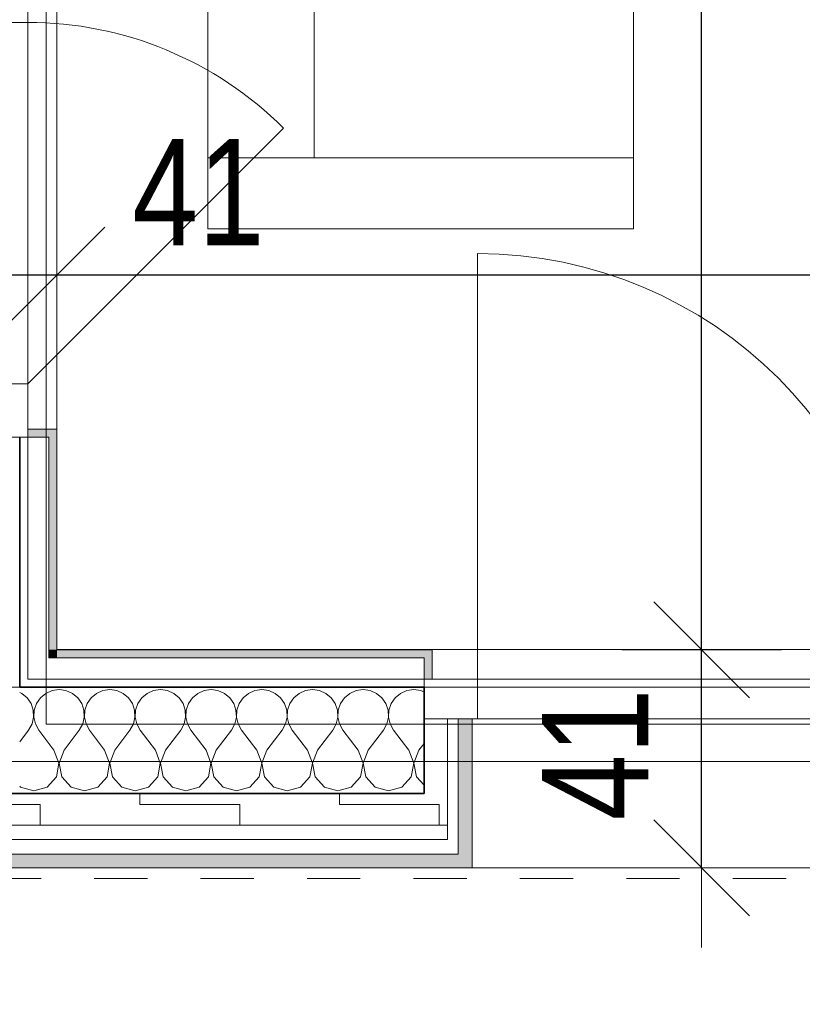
# Model space of a CAD drawing. Header units: centimetres. Extents: x -7.1 to 26.5, y -14.7 to 18.1.
# Tile 11 of 186: x 2.2 to 3.7, y -4.3 to -2.5. Entities that reach past the tile are written whole.
import ezdxf

# ---------------------------------------------------------------- set-up
doc = ezdxf.new("R2010")
doc.units = ezdxf.units.CM
doc.header["$LTSCALE"] = 10
doc.header["$PDMODE"] = 65
doc.linetypes.add('AUSGEZOGEN', pattern=[0])
doc.linetypes.add('STRICHLINIE_S4', pattern=[0.0055, 0.0035, -0.001, 0, -0.001])
for name, color, linetype in [('XR$1$010 Fenêtres', 7, 'Continuous'), ('XR$1$010 Murs extérieurs', 7, 'Continuous'), ('XR$1$010 Murs extérieurs – Lignes de séparation des couches', 7, 'Continuous'), ('XR$1$030 Chapes', 7, 'Continuous'), ('XR$1$065 Mobilier installé', 7, 'Continuous'), ('XR$1$080 Définition des locaux – Contour', 7, 'Continuous'), ('XR$2$105 Cotations100', 7, 'Continuous'), ('XR$3$010 Murs extérieurs – Hachures des composants', 7, 'Continuous'), ('XR$3$035 Dalles', 7, 'Continuous')]:
    doc.layers.add(name, color=color, linetype=linetype)
doc.styles.add('ARIAL', font='arial.ttf')
doc.dimstyles.new('DIMSTYLE_3', dxfattribs={"dimtxt": 0.2, "dimasz": 0.3, "dimexe": 0, "dimexo": 0, "dimgap": 0.1, "dimtad": 2, "dimrnd": 0.005, "dimzin": 4, "dimdsep": 46, "dimtxsty": 'ARIAL', "dimblk1": 'ALL_ML_STRICH', "dimblk2": 'ALL_ML_STRICH', "dimsah": 1, "dimcen": 0, "dimclrd": 7, "dimclre": 7, "dimclrt": 7, "dimadec": 0, "dimazin": 0, "dimtfac": 1, "dimtdec": 0, "dimtix": 1, "dimtmove": 2, "dimatfit": 3, "dimfxl": 0, "dimtzin": 0, "dimlwd": 0, "dimlwe": 18, "dimarcsym": 0})
doc.dimstyles.new('DIMSTYLE_7', dxfattribs={"dimtxt": 0.2, "dimasz": 0.3, "dimexe": 0, "dimexo": 0, "dimgap": 0.1, "dimtad": 2, "dimdec": 1, "dimlfac": 100, "dimrnd": 0.5, "dimzin": 4, "dimdsep": 46, "dimtxsty": 'ARIAL', "dimblk1": 'ALL_ML_STRICH', "dimblk2": 'ALL_ML_STRICH', "dimsah": 1, "dimcen": 0, "dimclrd": 7, "dimclre": 7, "dimclrt": 7, "dimadec": 0, "dimazin": 0, "dimtfac": 1, "dimtdec": 0, "dimtix": 1, "dimtmove": 2, "dimatfit": 3, "dimfxl": 0, "dimtvp": 1.2, "dimtzin": 0, "dimlwd": 0, "dimlwe": 18, "dimarcsym": 0})
pattern_1 = [(0, (1500, 1500), (750, 750), [750, -750]), (90, (1500, 1500), (-750, 750), [750, -750])]
pattern_2 = [(0, (0.375, 0.375), (0.1875, 0.1875), [0.1875, -0.1875]), (90, (0.375, 0.375), (-0.1875, 0.1875), [0.1875, -0.1875])]

# ---------------------------------------------------------------- blocks, each defined once
blk = doc.blocks.new('ALL_ML_STRICH')
at = {"color": 0, "linetype": 'ByBlock', "lineweight": -2}
for p, q in [((0, -0.5), (0, 0.5)), ((-0.3, -0.3), (0.3, 0.3)), ((-1, 0), (0.5, 0))]:
    blk.add_line(p, q, dxfattribs=at)
blk = doc.blocks.new('*D145')
at = {"layer": 'DEFPOINTS', "color": 7, "linetype": 'AUSGEZOGEN', "lineweight": 18, "transparency": 16777216}
for p in [(1.8718, -2.9416), (1.8718, -2.9416), (2.2818, -2.9416)]:
    blk.add_point(p, dxfattribs=at)
at = {"layer": 'XR$2$105 Cotations100', "color": 7, "linetype": 'AUSGEZOGEN', "lineweight": -2, "transparency": 16777216}
for p, q in [((1.8718, -2.9416), (1.8718, -2.9416)), ((1.8718, -2.9416), (2.2818, -2.9416)), ((2.2818, -2.9416), (2.2818, -2.9416))]:
    blk.add_line(p, q, dxfattribs=at)
at = {"layer": 'XR$2$105 Cotations100', "color": 7, "linetype": 'AUSGEZOGEN', "lineweight": 18, "transparency": 16777216, "xscale": 0.3, "yscale": 0.3, "zscale": 0.3, "rotation": 180}
blk.add_blockref('ALL_ML_STRICH', (1.8718, -2.9416), dxfattribs=at)
at = {"layer": 'XR$2$105 Cotations100', "color": 7, "linetype": 'AUSGEZOGEN', "lineweight": 18, "transparency": 16777216, "xscale": 0.3, "yscale": 0.3, "zscale": 0.3}
blk.add_blockref('ALL_ML_STRICH', (2.2818, -2.9416), dxfattribs=at)
at = {"layer": 'XR$2$105 Cotations100', "color": 7, "linetype": 'AUSGEZOGEN', "lineweight": 18, "transparency": 16777216, "insert": (2.5474, -2.7859), "char_height": 0.2, "width": 0.64, "attachment_point": 5, "style": 'ARIAL'}
blk.add_mtext('\\W0.80;\\A1;{\\A1;{41\\H0.132000;\\S^ ;}}', dxfattribs=at)
blk = doc.blocks.new('*D146')
at = {"layer": 'DEFPOINTS', "color": 7, "linetype": 'AUSGEZOGEN', "lineweight": 18, "transparency": 16777216}
for p in [(2.2818, -2.9416), (2.2818, -2.9416), (8.5618, -2.9416)]:
    blk.add_point(p, dxfattribs=at)
at = {"layer": 'XR$2$105 Cotations100', "color": 7, "linetype": 'AUSGEZOGEN', "lineweight": -2, "transparency": 16777216}
for p, q in [((2.2818, -2.9416), (2.2818, -2.9416)), ((2.2818, -2.9416), (8.5618, -2.9416)), ((8.5618, -2.9416), (8.5618, -2.9416))]:
    blk.add_line(p, q, dxfattribs=at)
at = {"layer": 'XR$2$105 Cotations100', "color": 7, "linetype": 'AUSGEZOGEN', "lineweight": 18, "transparency": 16777216, "xscale": 0.3, "yscale": 0.3, "zscale": 0.3, "rotation": 180}
blk.add_blockref('ALL_ML_STRICH', (2.2818, -2.9416), dxfattribs=at)
at = {"layer": 'XR$2$105 Cotations100', "color": 7, "linetype": 'AUSGEZOGEN', "lineweight": 18, "transparency": 16777216, "xscale": 0.3, "yscale": 0.3, "zscale": 0.3}
blk.add_blockref('ALL_ML_STRICH', (8.5618, -2.9416), dxfattribs=at)
at = {"layer": 'XR$2$105 Cotations100', "color": 7, "linetype": 'AUSGEZOGEN', "lineweight": 18, "transparency": 16777216, "insert": (5.4332, -2.7382), "char_height": 0.2, "width": 0.64, "attachment_point": 5, "style": 'ARIAL'}
blk.add_mtext('\\W0.80;\\A1;{\\A1;{6.28\\H0.132000;\\S^ ;}}', dxfattribs=at)
blk = doc.blocks.new('*D199')
at = {"layer": 'DEFPOINTS', "color": 7, "linetype": 'AUSGEZOGEN', "lineweight": 18, "transparency": 16777216}
for p in [(3.4932, -3.6465), (3.4932, -4.0565), (3.5582, -4.0565)]:
    blk.add_point(p, dxfattribs=at)
at = {"layer": 'XR$2$105 Cotations100', "color": 7, "linetype": 'AUSGEZOGEN', "lineweight": -2, "transparency": 16777216}
for p, q in [((3.4932, -3.6465), (3.4932, -3.6465)), ((3.4932, -4.0565), (3.4932, -3.6465)), ((3.4932, -4.0565), (3.4932, -4.0565))]:
    blk.add_line(p, q, dxfattribs=at)
at = {"layer": 'XR$2$105 Cotations100', "color": 7, "linetype": 'AUSGEZOGEN', "lineweight": 18, "transparency": 16777216, "xscale": 0.3, "yscale": 0.3, "zscale": 0.3}
for p, rotation in [((3.4932, -3.6465), 90), ((3.4932, -4.0565), 270)]:
    blk.add_blockref('ALL_ML_STRICH', p, dxfattribs=dict(at, rotation=rotation))
at = {"layer": 'XR$2$105 Cotations100', "color": 7, "linetype": 'AUSGEZOGEN', "lineweight": 18, "transparency": 16777216, "insert": (3.2932, -3.8433), "char_height": 0.2, "width": 0.64, "attachment_point": 5, "rotation": 90, "style": 'ARIAL'}
blk.add_mtext('\\W0.80;\\A1;{\\A1;{41\\H0.132000;\\S^ ;}}', dxfattribs=at)
blk = doc.blocks.new('*D200')
at = {"layer": 'DEFPOINTS', "color": 7, "linetype": 'AUSGEZOGEN', "lineweight": 18, "transparency": 16777216}
for p in [(3.4282, 3.5835), (3.4932, -3.6465), (3.4932, -3.6465)]:
    blk.add_point(p, dxfattribs=at)
at = {"layer": 'XR$2$105 Cotations100', "color": 7, "linetype": 'AUSGEZOGEN', "lineweight": -2, "transparency": 16777216}
for p, q in [((3.4932, 3.5835), (3.4932, 3.5835)), ((3.4932, -3.6465), (3.4932, 3.5835)), ((3.4932, -3.6465), (3.4932, -3.6465))]:
    blk.add_line(p, q, dxfattribs=at)
at = {"layer": 'XR$2$105 Cotations100', "color": 7, "linetype": 'AUSGEZOGEN', "lineweight": 18, "transparency": 16777216, "xscale": 0.3, "yscale": 0.3, "zscale": 0.3}
for p, rotation in [((3.4932, 3.5835), 90), ((3.4932, -3.6465), 270)]:
    blk.add_blockref('ALL_ML_STRICH', p, dxfattribs=dict(at, rotation=rotation))
at = {"layer": 'XR$2$105 Cotations100', "color": 7, "linetype": 'AUSGEZOGEN', "lineweight": 18, "transparency": 16777216, "insert": (3.2897, -0.0199), "char_height": 0.2, "width": 0.64, "attachment_point": 5, "rotation": 90, "style": 'ARIAL'}
blk.add_mtext('\\W0.80;\\A1;{\\A1;{7.23\\H0.132000;\\S^ ;}}', dxfattribs=at)
blk = doc.blocks.new('COMPLEXOBJECT_126')
at = {"layer": 'XR$3$010 Murs extérieurs – Hachures des composants', "color": 8, "linetype": 'AUSGEZOGEN', "lineweight": 13, "transparency": 33554687}
for p, q in [((2.2857, -3.7213), (2.2727, -3.7231)), ((2.2987, -3.7231), (2.2857, -3.7213)), ((2.381, -3.7213), (2.3679, -3.7231)), ((2.394, -3.7231), (2.381, -3.7213)), ((2.4762, -3.7213), (2.4632, -3.7231)), ((2.4892, -3.7231), (2.4762, -3.7213)), ((2.5714, -3.7213), (2.5584, -3.7231)), ((2.5844, -3.7231), (2.5714, -3.7213)), ((2.6667, -3.7213), (2.6537, -3.7231)), ((2.6797, -3.7231), (2.6667, -3.7213)), ((2.7619, -3.7213), (2.7489, -3.7231)), ((2.7749, -3.7231), (2.7619, -3.7213)), ((2.8571, -3.7213), (2.8441, -3.7231)), ((2.8702, -3.7231), (2.8571, -3.7213)), ((2.9524, -3.7213), (2.9394, -3.7231)), ((2.9654, -3.7231), (2.9524, -3.7213)), ((2.2155, -3.7284), (2.2118, -3.7267)), ((2.2256, -3.7368), (2.2155, -3.7284)), ((2.2331, -3.7476), (2.2256, -3.7368)), ((2.2506, -3.7368), (2.2431, -3.7476)), ((2.2607, -3.7284), (2.2506, -3.7368)), ((2.2727, -3.7231), (2.2607, -3.7284)), ((2.3107, -3.7284), (2.2987, -3.7231)), ((2.3209, -3.7368), (2.3107, -3.7284)), ((2.3283, -3.7476), (2.3209, -3.7368)), ((2.3458, -3.7368), (2.3384, -3.7476)), ((2.3559, -3.7284), (2.3458, -3.7368)), ((2.3679, -3.7231), (2.3559, -3.7284)), ((2.406, -3.7284), (2.394, -3.7231)), ((2.4161, -3.7368), (2.406, -3.7284)), ((2.4235, -3.7476), (2.4161, -3.7368)), ((2.441, -3.7368), (2.4336, -3.7476)), ((2.4512, -3.7284), (2.441, -3.7368)), ((2.4632, -3.7231), (2.4512, -3.7284)), ((2.5012, -3.7284), (2.4892, -3.7231)), ((2.5113, -3.7368), (2.5012, -3.7284)), ((2.5188, -3.7476), (2.5113, -3.7368)), ((2.5363, -3.7368), (2.5288, -3.7476)), ((2.5464, -3.7284), (2.5363, -3.7368)), ((2.5584, -3.7231), (2.5464, -3.7284)), ((2.5965, -3.7284), (2.5844, -3.7231)), ((2.6066, -3.7368), (2.5965, -3.7284)), ((2.614, -3.7476), (2.6066, -3.7368)), ((2.6315, -3.7368), (2.6241, -3.7476)), ((2.6416, -3.7284), (2.6315, -3.7368)), ((2.6537, -3.7231), (2.6416, -3.7284)), ((2.6917, -3.7284), (2.6797, -3.7231)), ((2.7018, -3.7368), (2.6917, -3.7284)), ((2.7093, -3.7476), (2.7018, -3.7368)), ((2.7268, -3.7368), (2.7193, -3.7476)), ((2.7369, -3.7284), (2.7268, -3.7368)), ((2.7489, -3.7231), (2.7369, -3.7284)), ((2.7869, -3.7284), (2.7749, -3.7231)), ((2.7971, -3.7368), (2.7869, -3.7284)), ((2.8045, -3.7476), (2.7971, -3.7368)), ((2.822, -3.7368), (2.8146, -3.7476)), ((2.8321, -3.7284), (2.822, -3.7368)), ((2.8441, -3.7231), (2.8321, -3.7284)), ((2.8822, -3.7284), (2.8702, -3.7231)), ((2.8923, -3.7368), (2.8822, -3.7284)), ((2.8997, -3.7476), (2.8923, -3.7368)), ((2.9172, -3.7368), (2.9098, -3.7476)), ((2.9273, -3.7284), (2.9172, -3.7368)), ((2.9394, -3.7231), (2.9273, -3.7284)), ((2.9718, -3.7259), (2.9654, -3.7231)), ((2.2373, -3.76), (2.2331, -3.7476)), ((2.2431, -3.7476), (2.2389, -3.76)), ((2.3325, -3.76), (2.3283, -3.7476)), ((2.3384, -3.7476), (2.3342, -3.76)), ((2.4277, -3.76), (2.4235, -3.7476)), ((2.4336, -3.7476), (2.4294, -3.76)), ((2.523, -3.76), (2.5188, -3.7476)), ((2.5288, -3.7476), (2.5246, -3.76)), ((2.6182, -3.76), (2.614, -3.7476)), ((2.6241, -3.7476), (2.6199, -3.76)), ((2.7135, -3.76), (2.7093, -3.7476)), ((2.7193, -3.7476), (2.7151, -3.76)), ((2.8087, -3.76), (2.8045, -3.7476)), ((2.8146, -3.7476), (2.8104, -3.76)), ((2.9039, -3.76), (2.8997, -3.7476)), ((2.9098, -3.7476), (2.9056, -3.76)), ((2.2349, -3.786), (2.2379, -3.7732)), ((2.2379, -3.7732), (2.2373, -3.76)), ((2.2389, -3.76), (2.2383, -3.7732)), ((2.2383, -3.7732), (2.2413, -3.786)), ((2.3302, -3.786), (2.3331, -3.7732)), ((2.3331, -3.7732), (2.3325, -3.76)), ((2.3342, -3.76), (2.3335, -3.7732)), ((2.3335, -3.7732), (2.3365, -3.786)), ((2.4254, -3.786), (2.4284, -3.7732)), ((2.4284, -3.7732), (2.4277, -3.76)), ((2.4294, -3.76), (2.4288, -3.7732)), ((2.4288, -3.7732), (2.4317, -3.786)), ((2.5206, -3.786), (2.5236, -3.7732)), ((2.5236, -3.7732), (2.523, -3.76)), ((2.5246, -3.76), (2.524, -3.7732)), ((2.524, -3.7732), (2.527, -3.786)), ((2.6159, -3.786), (2.6189, -3.7732)), ((2.6189, -3.7732), (2.6182, -3.76)), ((2.6199, -3.76), (2.6192, -3.7732)), ((2.6192, -3.7732), (2.6222, -3.786)), ((2.7111, -3.786), (2.7141, -3.7732)), ((2.7141, -3.7732), (2.7135, -3.76)), ((2.7151, -3.76), (2.7145, -3.7732)), ((2.7145, -3.7732), (2.7175, -3.786)), ((2.8064, -3.786), (2.8093, -3.7732)), ((2.8093, -3.7732), (2.8087, -3.76)), ((2.8104, -3.76), (2.8097, -3.7732)), ((2.8097, -3.7732), (2.8127, -3.786)), ((2.9016, -3.786), (2.9046, -3.7732)), ((2.9046, -3.7732), (2.9039, -3.76)), ((2.9056, -3.76), (2.905, -3.7732)), ((2.905, -3.7732), (2.9079, -3.786)), ((2.2286, -3.7974), (2.2349, -3.786)), ((2.2413, -3.786), (2.2476, -3.7974)), ((2.3238, -3.7974), (2.3302, -3.786)), ((2.3365, -3.786), (2.3429, -3.7974)), ((2.419, -3.7974), (2.4254, -3.786)), ((2.4317, -3.786), (2.4381, -3.7974)), ((2.5143, -3.7974), (2.5206, -3.786)), ((2.527, -3.786), (2.5333, -3.7974)), ((2.6095, -3.7974), (2.6159, -3.786)), ((2.6222, -3.786), (2.6286, -3.7974)), ((2.7048, -3.7974), (2.7111, -3.786)), ((2.7175, -3.786), (2.7238, -3.7974)), ((2.8, -3.7974), (2.8064, -3.786)), ((2.8127, -3.786), (2.819, -3.7974)), ((2.8952, -3.7974), (2.9016, -3.786)), ((2.9079, -3.786), (2.9143, -3.7974)), ((2.2118, -3.8198), (2.2286, -3.7974)), ((2.2762, -3.8355), (2.2476, -3.7974)), ((2.2952, -3.8355), (2.3238, -3.7974)), ((2.3714, -3.8355), (2.3429, -3.7974)), ((2.3905, -3.8355), (2.419, -3.7974)), ((2.4667, -3.8355), (2.4381, -3.7974)), ((2.4857, -3.8355), (2.5143, -3.7974)), ((2.5619, -3.8355), (2.5333, -3.7974)), ((2.581, -3.8355), (2.6095, -3.7974)), ((2.6571, -3.8355), (2.6286, -3.7974)), ((2.6762, -3.8355), (2.7048, -3.7974)), ((2.7524, -3.8355), (2.7238, -3.7974)), ((2.7714, -3.8355), (2.8, -3.7974)), ((2.8476, -3.8355), (2.819, -3.7974)), ((2.8667, -3.8355), (2.8952, -3.7974)), ((2.9429, -3.8355), (2.9143, -3.7974)), ((2.9619, -3.8355), (2.9718, -3.8224)), ((2.2855, -3.8598), (2.2762, -3.8355)), ((2.2952, -3.8355), (2.2859, -3.8598)), ((2.3808, -3.8598), (2.3714, -3.8355)), ((2.3905, -3.8355), (2.3811, -3.8598)), ((2.476, -3.8598), (2.4667, -3.8355)), ((2.4857, -3.8355), (2.4764, -3.8598)), ((2.5712, -3.8598), (2.5619, -3.8355)), ((2.581, -3.8355), (2.5716, -3.8598)), ((2.6665, -3.8598), (2.6571, -3.8355)), ((2.6762, -3.8355), (2.6669, -3.8598)), ((2.7617, -3.8598), (2.7524, -3.8355)), ((2.7714, -3.8355), (2.7621, -3.8598)), ((2.857, -3.8598), (2.8476, -3.8355)), ((2.8667, -3.8355), (2.8573, -3.8598)), ((2.9522, -3.8598), (2.9429, -3.8355)), ((2.9619, -3.8355), (2.9526, -3.8598)), ((2.2807, -3.8854), (2.2855, -3.8598)), ((2.2859, -3.8598), (2.2907, -3.8854)), ((2.3759, -3.8854), (2.3808, -3.8598)), ((2.3811, -3.8598), (2.386, -3.8854)), ((2.4712, -3.8854), (2.476, -3.8598)), ((2.4764, -3.8598), (2.4812, -3.8854)), ((2.5664, -3.8854), (2.5712, -3.8598)), ((2.5716, -3.8598), (2.5765, -3.8854)), ((2.6616, -3.8854), (2.6665, -3.8598)), ((2.6669, -3.8598), (2.6717, -3.8854)), ((2.7569, -3.8854), (2.7617, -3.8598)), ((2.7621, -3.8598), (2.7669, -3.8854)), ((2.8521, -3.8854), (2.857, -3.8598)), ((2.8573, -3.8598), (2.8622, -3.8854)), ((2.9474, -3.8854), (2.9522, -3.8598)), ((2.9526, -3.8598), (2.9574, -3.8854)), ((2.2631, -3.9046), (2.2807, -3.8854)), ((2.2907, -3.8854), (2.3083, -3.9046)), ((2.3584, -3.9046), (2.3759, -3.8854)), ((2.386, -3.8854), (2.4035, -3.9046)), ((2.4536, -3.9046), (2.4712, -3.8854)), ((2.4812, -3.8854), (2.4988, -3.9046)), ((2.5488, -3.9046), (2.5664, -3.8854)), ((2.5765, -3.8854), (2.594, -3.9046)), ((2.6441, -3.9046), (2.6616, -3.8854)), ((2.6717, -3.8854), (2.6893, -3.9046)), ((2.7393, -3.9046), (2.7569, -3.8854)), ((2.7669, -3.8854), (2.7845, -3.9046)), ((2.8346, -3.9046), (2.8521, -3.8854)), ((2.8622, -3.8854), (2.8797, -3.9046)), ((2.9298, -3.9046), (2.9474, -3.8854)), ((2.9574, -3.8854), (2.9718, -3.9011)), ((2.2118, -3.9032), (2.2131, -3.9046)), ((2.2131, -3.9046), (2.2381, -3.9117)), ((2.2381, -3.9117), (2.2631, -3.9046)), ((2.3083, -3.9046), (2.3333, -3.9117)), ((2.3333, -3.9117), (2.3584, -3.9046)), ((2.4035, -3.9046), (2.4286, -3.9117)), ((2.4286, -3.9117), (2.4536, -3.9046)), ((2.4988, -3.9046), (2.5238, -3.9117)), ((2.5238, -3.9117), (2.5488, -3.9046)), ((2.594, -3.9046), (2.619, -3.9117)), ((2.619, -3.9117), (2.6441, -3.9046)), ((2.6893, -3.9046), (2.7143, -3.9117)), ((2.7143, -3.9117), (2.7393, -3.9046)), ((2.7845, -3.9046), (2.8095, -3.9117)), ((2.8095, -3.9117), (2.8346, -3.9046)), ((2.8797, -3.9046), (2.9048, -3.9117)), ((2.9048, -3.9117), (2.9298, -3.9046))]:
    blk.add_line(p, q, dxfattribs=at)

msp = doc.modelspace()

# ---------------------------------------------------------------- hatches: boundary and pattern name
at = {"layer": 'XR$3$010 Murs extérieurs – Hachures des composants', "linetype": 'AUSGEZOGEN', "lineweight": 13, "true_color": 0x202020, "transparency": 33554687}
for points in [[(2.2818, -3.2315), (2.2268, -3.2315), (2.2268, -3.2465), (2.2818, -3.2465)], [(2.2818, -3.2465), (2.2668, -3.2465), (2.2668, -3.6465), (2.2818, -3.6465)], [(2.2818, -3.6465), (2.2668, -3.6615), (2.2818, -3.6615)], [(2.2668, -3.6465), (2.2668, -3.6615), (2.2818, -3.6465)], [(2.9718, -3.6465), (2.2818, -3.6465), (2.2818, -3.6615), (2.9718, -3.6615)], [(2.9868, -3.6465), (2.9718, -3.6465), (2.9718, -3.7015), (2.9868, -3.7015)]]:
    msp.add_hatch(color=250, dxfattribs=at).paths.add_polyline_path(points)
at = {"layer": 'XR$3$010 Murs extérieurs – Hachures des composants', "linetype": 'AUSGEZOGEN', "lineweight": 13, "transparency": 33554687}
h = msp.add_hatch(dxfattribs=at)
h.set_pattern_fill('MUSTER', color=8, scale=750, style=0, pattern_type=2)
h.set_pattern_definition(pattern_1)
h.paths.add_polyline_path([(2.2118, -3.7015), (2.2268, -3.7015), (2.2268, -3.2465), (2.2118, -3.2465)], flags=0)
h = msp.add_hatch(dxfattribs=at)
h.set_pattern_fill('MUSTER', color=8, scale=750, style=0, pattern_type=2)
h.set_pattern_definition(pattern_1)
h.paths.add_polyline_path([(2.2268, -3.7015), (2.2118, -3.7165), (2.2268, -3.7165)], flags=0)
h = msp.add_hatch(dxfattribs=at)
h.set_pattern_fill('MUSTER', color=8, scale=750, style=0, pattern_type=2)
h.set_pattern_definition(pattern_1)
h.paths.add_polyline_path([(2.2118, -3.7015), (2.2118, -3.7165), (2.2268, -3.7015)], flags=0)
h = msp.add_hatch(dxfattribs=at)
h.set_pattern_fill('MUSTER', color=8, scale=750, style=0, pattern_type=2)
h.set_pattern_definition(pattern_1)
h.paths.add_polyline_path([(2.2268, -3.7165), (2.9718, -3.7165), (2.9718, -3.7015), (2.2268, -3.7015)], flags=0)
h = msp.add_hatch(dxfattribs=at)
h.set_pattern_fill('MUSTER', color=42, scale=0.1875, style=0, pattern_type=2)
h.set_pattern_definition(pattern_2)
h.paths.add_polyline_path([(2.9718, -3.9765), (3.0158, -3.9765), (3.0158, -3.7765), (2.9718, -3.7765)], flags=0)
h = msp.add_hatch(dxfattribs=at)
h.set_pattern_fill('MUSTER', color=8, scale=750, style=0, pattern_type=2)
h.set_pattern_definition(pattern_1)
h.paths.add_polyline_path([(3.0158, -4.0305), (3.0358, -4.0305), (3.0358, -3.7765), (3.0158, -3.7765)], flags=0)
at = {"layer": 'XR$3$010 Murs extérieurs – Hachures des composants', "linetype": 'AUSGEZOGEN', "lineweight": 13, "true_color": 0xa79e8b, "transparency": 33554687}
for points in [[(3.0358, -4.0565), (3.0618, -4.0565), (3.0618, -3.7765), (3.0358, -3.7765)], [(1.8978, -4.0305), (1.8978, -4.0565), (3.0358, -4.0565), (3.0358, -4.0305)]]:
    msp.add_hatch(color=253, dxfattribs=at).paths.add_polyline_path(points)
at = {"layer": 'XR$3$010 Murs extérieurs – Hachures des composants', "linetype": 'AUSGEZOGEN', "lineweight": 13, "transparency": 33554687}
h = msp.add_hatch(dxfattribs=at)
h.set_pattern_fill('MUSTER', color=42, scale=0.1875, style=0, pattern_type=2)
h.set_pattern_definition(pattern_2)
h.paths.add_polyline_path([(2.0118, -3.9165), (2.0118, -3.9765), (2.9718, -3.9765), (2.9718, -3.9165)], flags=0)
h = msp.add_hatch(dxfattribs=at)
h.set_pattern_fill('MUSTER', color=8, scale=750, style=0, pattern_type=2)
h.set_pattern_definition(pattern_1)
h.paths.add_polyline_path([(1.9248, -4.0035), (1.9248, -4.0305), (3.0158, -4.0305), (3.0158, -4.0035)], flags=0)

# ---------------------------------------------------------------- linework, layer by layer
at = {"layer": 'XR$1$010 Fenêtres', "color": 7, "linetype": 'AUSGEZOGEN', "lineweight": 13, "transparency": 33554687}
for p, q in [((2.2268, -2.3665), (2.2268, -2.4665)), ((2.2818, -2.3815), (2.2818, -3.2315)), ((2.2268, -2.4665), (2.1518, -2.4665)), ((2.2268, -2.4665), (2.2268, -3.1465)), ((2.2268, -3.1465), (2.7076, -2.6657)), ((3.0718, -3.7015), (3.0718, -2.9015)), ((2.1518, -3.1465), (2.2268, -3.1465)), ((2.2268, -3.1465), (2.2268, -3.2465)), ((2.2268, -3.2315), (2.2818, -3.2315)), ((2.2818, -3.2465), (2.2818, -3.2315)), ((2.1518, -3.2465), (2.2118, -3.2465)), ((2.1518, -3.2465), (2.2118, -3.2465)), ((2.2118, -3.2465), (2.2268, -3.2465)), ((2.2118, -3.2465), (2.2268, -3.2465)), ((2.9718, -3.6465), (2.9868, -3.6465)), ((2.9868, -3.7015), (2.9868, -3.6465)), ((3.0718, -3.7015), (2.9718, -3.7015)), ((2.9718, -3.7165), (2.9718, -3.7015)), ((2.9718, -3.7165), (2.9718, -3.7015)), ((3.0718, -3.7765), (3.0718, -3.7015)), ((3.8118, -3.7015), (3.0718, -3.7015)), ((2.9718, -3.7765), (2.9718, -3.7165)), ((2.9718, -3.7765), (2.9718, -3.7165)), ((2.9718, -3.7765), (3.0718, -3.7765)), ((2.9718, -3.7765), (3.0158, -3.7765)), ((2.9718, -3.7765), (3.0158, -3.7765)), ((3.0158, -3.7765), (3.0358, -3.7765)), ((3.0158, -3.7765), (3.0358, -3.7765)), ((3.0358, -3.7765), (3.0618, -3.7765)), ((3.0358, -3.7765), (3.0618, -3.7765)), ((3.0618, -3.9165), (3.0618, -3.7765)), ((3.0718, -3.7765), (3.8118, -3.7765)), ((3.0618, -3.9765), (3.0618, -3.9165)), ((3.0618, -4.0035), (3.0618, -3.9765)), ((3.0618, -4.0305), (3.0618, -4.0035)), ((3.0618, -4.0565), (3.0618, -4.0305))]:
    msp.add_line(p, q, dxfattribs=at)
for centre, radius, start in [((2.2268, -3.1465), 0.68, 45), ((3.0718, -3.7015), 0.8, 0)]:
    msp.add_arc(centre, radius, start, 90, dxfattribs=at)
at = {"layer": 'XR$1$010 Murs extérieurs', "color": 7, "linetype": 'AUSGEZOGEN', "lineweight": 18, "transparency": 33554687}
for p, q in [((2.2268, -3.2315), (2.2818, -3.2315)), ((2.2818, -3.2465), (2.2818, -3.2315)), ((2.2118, -3.2465), (2.2268, -3.2465)), ((2.2818, -3.6465), (2.2818, -3.2465)), ((2.9718, -3.6465), (2.2818, -3.6465)), ((2.9718, -3.6465), (2.9868, -3.6465)), ((2.9868, -3.7015), (2.9868, -3.6465)), ((2.9718, -3.7165), (2.9718, -3.7015)), ((2.9718, -3.7765), (3.0158, -3.7765)), ((3.0158, -3.7765), (3.0358, -3.7765)), ((3.0358, -3.7765), (3.0618, -3.7765)), ((3.0618, -3.9165), (3.0618, -3.7765)), ((3.0618, -3.9765), (3.0618, -3.9165)), ((3.0618, -4.0035), (3.0618, -3.9765)), ((3.0618, -4.0305), (3.0618, -4.0035)), ((3.0618, -4.0565), (3.0618, -4.0305)), ((1.8978, -4.0565), (3.0358, -4.0565)), ((3.0358, -4.0565), (3.0618, -4.0565))]:
    msp.add_line(p, q, dxfattribs=at)
at = {"layer": 'XR$1$010 Murs extérieurs', "color": 7, "linetype": 'AUSGEZOGEN', "lineweight": 35, "transparency": 33554687}
msp.add_line((2.9718, -3.7765), (2.9718, -3.7165), dxfattribs=at)
at = {"layer": 'XR$1$010 Murs extérieurs – Lignes de séparation des couches', "color": 7, "linetype": 'AUSGEZOGEN', "lineweight": 18, "transparency": 33554687}
for p, q in [((2.2268, -3.2465), (2.2268, -3.2315)), ((2.2268, -3.7015), (2.2268, -3.2465)), ((2.2668, -3.2465), (2.2268, -3.2465)), ((2.2668, -3.6615), (2.2668, -3.2465)), ((2.2668, -3.6615), (2.2818, -3.6615)), ((2.2668, -3.6615), (2.2818, -3.6615)), ((2.9718, -3.6615), (2.2818, -3.6615)), ((2.9718, -3.6615), (2.9718, -3.7015)), ((2.2268, -3.7015), (2.2668, -3.7015)), ((2.2268, -3.7015), (2.2668, -3.7015)), ((2.9718, -3.7015), (2.2668, -3.7015)), ((2.9718, -3.7015), (2.9868, -3.7015)), ((3.0158, -3.7765), (3.0158, -3.9765)), ((3.0158, -4.0035), (3.0158, -3.7765)), ((3.0358, -3.7765), (3.0358, -4.0305)), ((3.0358, -4.0305), (3.0358, -3.7765)), ((2.0118, -3.9765), (2.9718, -3.9765)), ((2.9718, -3.9765), (3.0158, -3.9765)), ((1.9518, -4.0035), (3.0158, -4.0035)), ((1.9248, -4.0305), (3.0158, -4.0305)), ((3.0158, -4.0305), (3.0358, -4.0305))]:
    msp.add_line(p, q, dxfattribs=at)
at = {"layer": 'XR$1$010 Murs extérieurs – Lignes de séparation des couches', "color": 7, "linetype": 'AUSGEZOGEN', "lineweight": 35, "transparency": 33554687}
for p, q in [((2.2118, -3.2465), (2.2118, -3.7015)), ((2.2118, -3.7015), (2.2118, -3.7165)), ((2.2118, -3.7165), (2.2268, -3.7165)), ((2.2118, -3.7165), (2.2268, -3.7165)), ((2.2268, -3.7165), (2.9718, -3.7165)), ((2.9718, -3.9165), (2.9718, -3.7765)), ((2.0118, -3.9165), (2.2118, -3.9165)), ((2.0118, -3.9165), (2.2118, -3.9165)), ((2.2118, -3.9165), (2.9718, -3.9165))]:
    msp.add_line(p, q, dxfattribs=at)
at = {"layer": 'XR$1$030 Chapes', "color": 254, "linetype": 'AUSGEZOGEN', "lineweight": 13, "transparency": 33554687}
msp.add_lwpolyline([(2.2618, -3.7865), (22.6418, -3.7865), (22.6418, 10.7535), (14.8918, 10.7535), (14.8918, 6.0735), (10.0118, 6.0735), (10.0118, 8.0099), (10.0118, 10.7535), (2.2618, 10.7535), (2.2618, -3.7865)], close=True, dxfattribs=at)
at = {"layer": 'XR$1$030 Chapes', "color": 7, "linetype": 'AUSGEZOGEN', "lineweight": 18, "transparency": 33554687}
msp.add_lwpolyline([(1.9518, -6.6565), (22.9518, -6.6565), (22.9518, -3.8565), (1.9518, -3.8565), (1.9518, -6.6565)], close=True, dxfattribs=at)
at = {"layer": 'XR$1$065 Mobilier installé', "color": 8, "linetype": 'AUSGEZOGEN', "lineweight": 13, "transparency": 33554687}
for p, q in [((2.565, -2.8545), (2.565, -0.9545)), ((3.365, -0.9545), (3.365, -2.8545)), ((2.765, -1.0878), (2.765, -2.7212)), ((2.565, -2.7212), (3.365, -2.7212)), ((3.365, -2.8545), (2.565, -2.8545))]:
    msp.add_line(p, q, dxfattribs=at)
at = {"layer": 'XR$1$080 Définition des locaux – Contour', "color": 8, "linetype": 'AUSGEZOGEN', "lineweight": 13, "transparency": 33554687}
for points in [[(8.5618, -3.6456), (8.5618, 3.5835), (7.4318, 3.5835), (6.2318, 3.5835), (2.2818, 3.5835), (2.2818, -3.6456), (8.5618, -3.6456)], [(7.9418, -6.6565), (7.9418, -4.0565), (1.9518, -4.0565), (1.9518, -6.6565), (7.9418, -6.6565)]]:
    msp.add_lwpolyline(points, close=True, dxfattribs=at)
at = {"layer": 'XR$3$035 Dalles', "color": 7, "linetype": 'AUSGEZOGEN', "lineweight": 18, "transparency": 33554687}
msp.add_lwpolyline([(1.9918, -6.6565), (22.9418, -6.6565), (22.9418, -3.7165), (1.9918, -3.7165), (1.9918, -6.6565)], close=True, dxfattribs=at)
at = {"layer": 'XR$3$035 Dalles', "color": 8, "linetype": 'STRICHLINIE_S4', "lineweight": 18, "transparency": 33554687}
msp.add_lwpolyline([(2.0518, -6.6165), (22.8518, -6.6165), (22.8518, -4.0765), (2.0518, -4.0765), (2.0518, -6.6165)], close=True, dxfattribs=at)

# ---------------------------------------------------------------- block references
at = {"layer": 'XR$3$010 Murs extérieurs – Hachures des composants', "color": 8, "linetype": 'AUSGEZOGEN', "lineweight": 13, "transparency": 33554687}
msp.add_blockref('COMPLEXOBJECT_126', (0, 0), dxfattribs=at)

# ---------------------------------------------------------------- dimensions: what is measured, and where the dimension line sits
at = {"layer": 'XR$2$105 Cotations100', "color": 7, "linetype": 'AUSGEZOGEN', "lineweight": 18, "transparency": 33554687}
for base, p1, p2, dimstyle, picture, middle in [((3.4932, 3.5835), (3.4932, -3.6465), (3.4932, 3.5835), 'DIMSTYLE_3', '*D200', (3.2897, -0.0199)), ((3.4932, -3.6465), (3.4932, -4.0565), (3.4932, -3.6465), 'DIMSTYLE_7', '*D199', (3.2932, -3.8433))]:
    dim = msp.add_linear_dim(base=base, p1=p1, p2=p2, angle=90, dimstyle=dimstyle, override={"dimpost": '<>', "dimclrd": 7, "dimclre": 7, "dimclrt": 7, "dimlwd": 0, "dimlwe": 18}, dxfattribs=at)
    dim.commit()
    dim.dimension.update_dxf_attribs({"geometry": picture, "text_midpoint": middle, "dimtype": 160})
for base, p1, p2, dimstyle, picture, middle in [((8.5618, -2.9416), (2.2818, -2.9416), (8.5618, -2.9416), 'DIMSTYLE_3', '*D146', (5.4332, -2.7382)), ((2.2818, -2.9416), (1.8718, -2.9416), (2.2818, -2.9416), 'DIMSTYLE_7', '*D145', (2.5474, -2.7859))]:
    dim = msp.add_linear_dim(base=base, p1=p1, p2=p2, dimstyle=dimstyle, override={"dimpost": '<>', "dimclrd": 7, "dimclre": 7, "dimclrt": 7, "dimlwd": 0, "dimlwe": 18}, dxfattribs=at)
    dim.commit()
    dim.dimension.update_dxf_attribs({"geometry": picture, "text_midpoint": middle, "dimtype": 160})

doc.saveas('drawing.dxf')
